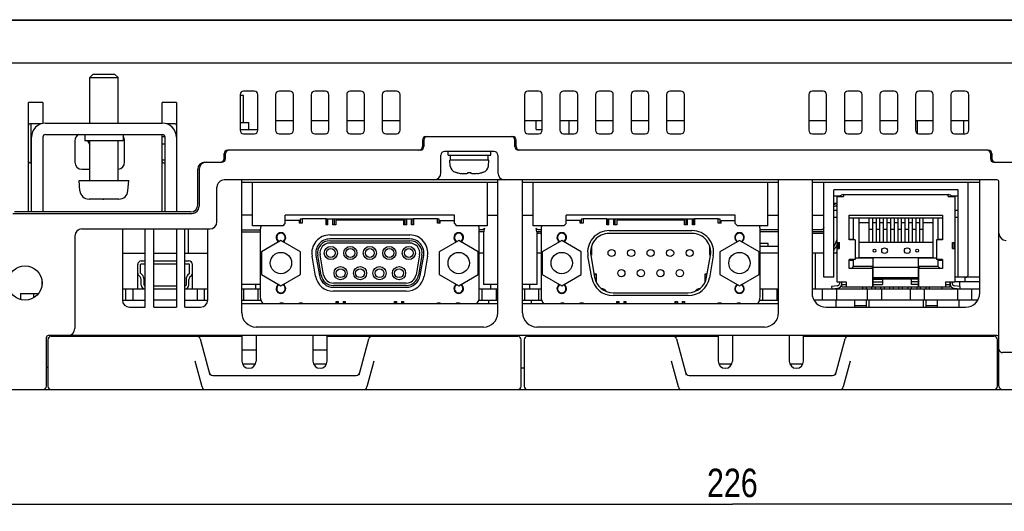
# Model space of a CAD drawing. Extents: x 0 to 699, y 0 to 413.
# Tile 2 of 19: x 130 to 268, y 0 to 69. Entities that reach past the tile are written whole.
import ezdxf
from ezdxf.enums import TextEntityAlignment as Align

# ---------------------------------------------------------------- set-up
doc = ezdxf.new("R2010")
doc.units = 0
doc.header["$LTSCALE"] = 46.255
doc.layers.get('0').update_dxf_attribs({"linetype": 'CONTINUOUS'})
doc.layers.add('AXIS', color=7, linetype='CONTINUOUS')
doc.layers.add('DIM', color=7, linetype='CONTINUOUS')
doc.styles.get("Standard").update_dxf_attribs({"font": 'txt', "width": 0.8})
doc.dimstyles.get("Standard").update_dxf_attribs({"dimtxt": 2.5, "dimasz": 2.5, "dimexe": 1.25, "dimexo": 0.625, "dimtad": 1, "dimcen": 2.5, "dimazin": 3, "dimtfac": 1, "dimtmove": 0, "dimatfit": 3})

# ---------------------------------------------------------------- blocks, each defined once
blk = doc.blocks.new('_OPEN')
at = {"color": 0, "linetype": 'BYBLOCK'}
for p, q in [((0, 0), (-1, 0.263)), ((-1, -0.263), (0, 0)), ((-1, 0), (0, 0))]:
    blk.add_line(p, q, dxfattribs=at)
blk = doc.blocks.new('*D8')
at = {"layer": 'DIM', "color": 2, "linetype": 'CONTINUOUS'}
for p, q in [((117.2, 17.62), (117.2, 2)), ((343.2, 17.62), (343.2, 2)), ((117.2, 2), (117.2, 0)), ((343.2, 2), (343.2, 0)), ((117.2, 1), (230.2, 1)), ((343.2, 1), (230.2, 1))]:
    blk.add_line(p, q, dxfattribs=at)
at = {"layer": 'DIM', "color": 2, "linetype": 'CONTINUOUS', "xscale": 1.9, "yscale": 1.9, "zscale": 1.9, "rotation": 180}
blk.add_blockref('_OPEN', (117.2, 1), dxfattribs=at)
at = {"layer": 'DIM', "color": 2, "linetype": 'CONTINUOUS', "xscale": 1.9, "yscale": 1.9, "zscale": 1.9}
blk.add_blockref('_OPEN', (343.2, 1), dxfattribs=at)
at = {"layer": 'DIM', "color": 2, "linetype": 'CONTINUOUS', "width": 0.8}
blk.add_text('226', height=4, dxfattribs=at).set_placement((230.2, 2), align=Align.CENTER)

msp = doc.modelspace()

# ---------------------------------------------------------------- linework, layer by layer
at = {"color": 7, "linetype": 'CONTINUOUS'}
for p, q in [((110.784, 69.124), (349.623, 69.124)), ((111.653, 69.174), (348.753, 69.174)), ((109.703, 63.124), (350.703, 63.124)), ((140.303, 61.524), (139.803, 61.024)), ((139.803, 54.624), (139.803, 61.024)), ((139.803, 61.024), (143.803, 61.024)), ((140.303, 61.524), (143.303, 61.524)), ((143.303, 61.524), (143.803, 61.024)), ((143.803, 54.624), (143.803, 61.024)), ((160.953, 58.624), (160.953, 53.624)), ((161.433, 58.524), (160.953, 58.524)), ((161.433, 54.724), (161.433, 58.524)), ((162.953, 59.124), (161.453, 59.124)), ((163.453, 53.624), (163.453, 58.624)), ((165.953, 58.624), (165.953, 53.624)), ((167.953, 59.124), (166.453, 59.124)), ((168.453, 53.624), (168.453, 58.624)), ((170.953, 58.624), (170.953, 53.624)), ((172.953, 59.124), (171.453, 59.124)), ((173.453, 53.624), (173.453, 58.624)), ((175.953, 58.624), (175.953, 53.624)), ((177.953, 59.124), (176.453, 59.124)), ((178.453, 53.624), (178.453, 58.624)), ((180.953, 58.624), (180.953, 53.624)), ((182.953, 59.124), (181.453, 59.124)), ((183.453, 53.624), (183.453, 58.624)), ((200.953, 58.624), (200.953, 53.624)), ((202.953, 59.124), (201.453, 59.124)), ((203.453, 53.624), (203.453, 58.624)), ((205.953, 58.624), (205.953, 53.624)), ((207.953, 59.124), (206.453, 59.124)), ((208.453, 53.624), (208.453, 58.624)), ((210.953, 58.624), (210.953, 53.624)), ((212.953, 59.124), (211.453, 59.124)), ((213.453, 53.624), (213.453, 58.624)), ((215.953, 58.624), (215.953, 53.624)), ((217.953, 59.124), (216.453, 59.124)), ((218.453, 53.624), (218.453, 58.624)), ((220.953, 58.624), (220.953, 53.624)), ((222.953, 59.124), (221.453, 59.124)), ((223.453, 53.624), (223.453, 58.624)), ((240.953, 58.624), (240.953, 53.624)), ((242.953, 59.124), (241.453, 59.124)), ((243.453, 53.624), (243.453, 58.624)), ((245.953, 58.624), (245.953, 53.624)), ((247.953, 59.124), (246.453, 59.124)), ((248.453, 53.624), (248.453, 58.624)), ((250.953, 58.624), (250.953, 53.624)), ((252.953, 59.124), (251.453, 59.124)), ((253.453, 53.624), (253.453, 58.624)), ((255.953, 58.624), (255.953, 53.624)), ((257.953, 59.124), (256.453, 59.124)), ((258.453, 53.624), (258.453, 58.624)), ((260.953, 58.624), (260.953, 53.624)), ((262.953, 59.124), (261.453, 59.124)), ((263.453, 53.624), (263.453, 58.624)), ((131.203, 42.124), (131.203, 57.524)), ((133.203, 57.524), (131.203, 57.524)), ((133.203, 57.524), (133.203, 54.583)), ((150.003, 54.624), (150.003, 57.524)), ((152.003, 57.524), (150.003, 57.524)), ((152.003, 57.524), (152.003, 42.124)), ((133.003, 54.524), (131.403, 54.524)), ((131.553, 49.024), (131.553, 54.524)), ((132.703, 54.4), (132.703, 54.524)), ((133.603, 54.624), (150.003, 54.624)), ((151.803, 54.524), (150.597, 54.524)), ((168.453, 54.924), (165.953, 54.924)), ((173.453, 54.924), (170.953, 54.924)), ((178.453, 54.924), (175.953, 54.924)), ((183.453, 54.924), (180.953, 54.924)), ((203.453, 54.924), (200.953, 54.924)), ((202.603, 53.724), (202.603, 54.924)), ((208.453, 54.924), (205.953, 54.924)), ((207.203, 54.924), (207.203, 53.124)), ((213.453, 54.924), (210.953, 54.924)), ((218.453, 54.924), (215.953, 54.924)), ((223.453, 54.924), (220.953, 54.924)), ((243.453, 54.924), (240.953, 54.924)), ((248.453, 54.924), (245.953, 54.924)), ((253.453, 54.924), (250.953, 54.924)), ((258.453, 54.924), (255.953, 54.924)), ((256.203, 54.924), (256.203, 53.191)), ((263.453, 54.924), (260.953, 54.924)), ((262.703, 54.924), (262.703, 53.124)), ((131.553, 52.724), (131.613, 52.724)), ((133.603, 53.024), (150.003, 53.024)), ((139.103, 53.024), (139.103, 52.124)), ((144.503, 53.024), (144.503, 52.124)), ((150.003, 42.124), (150.003, 53.024)), ((150.003, 52.724), (150.39, 52.724)), ((160.953, 53.724), (163.453, 53.724)), ((161.453, 53.124), (162.953, 53.124)), ((166.453, 53.124), (167.953, 53.124)), ((171.453, 53.124), (172.953, 53.124)), ((176.453, 53.124), (177.953, 53.124)), ((181.453, 53.124), (182.953, 53.124)), ((187.103, 52.724), (199.303, 52.724)), ((201.453, 53.124), (202.953, 53.124)), ((202.603, 53.724), (203.453, 53.724)), ((206.453, 53.124), (207.953, 53.124)), ((211.453, 53.124), (212.953, 53.124)), ((216.453, 53.124), (217.953, 53.124)), ((221.453, 53.124), (222.953, 53.124)), ((241.453, 53.124), (242.953, 53.124)), ((246.453, 53.124), (247.953, 53.124)), ((251.453, 53.124), (252.953, 53.124)), ((256.453, 53.124), (257.953, 53.124)), ((261.453, 53.124), (262.953, 53.124)), ((131.603, 42.124), (131.603, 52.624)), ((133.203, 52.624), (133.203, 42.124)), ((137.703, 52.124), (137.703, 49.124)), ((144.503, 52.124), (139.103, 52.124)), ((139.471, 52.124), (139.803, 51.549)), ((139.803, 46.524), (139.803, 52.124)), ((143.803, 46.524), (143.803, 52.124)), ((144.703, 49.124), (144.703, 52.124)), ((150.003, 51.724), (150.403, 51.724)), ((150.403, 42.124), (150.403, 52.624)), ((186.603, 52.224), (186.603, 51.324)), ((186.803, 52.224), (186.803, 51.324)), ((199.603, 51.324), (199.603, 52.224)), ((199.803, 51.324), (199.803, 52.224)), ((158.703, 49.624), (158.703, 50.324)), ((158.903, 49.624), (158.903, 50.324)), ((186.303, 50.824), (159.203, 50.824)), ((189.203, 47.624), (189.203, 50.124)), ((196.703, 50.624), (189.703, 50.624)), ((190.203, 50.124), (190.203, 50.624)), ((190.203, 50.124), (196.203, 50.124)), ((190.553, 49.424), (190.553, 50.124)), ((195.853, 49.424), (195.853, 50.124)), ((196.203, 50.124), (196.203, 50.624)), ((197.203, 50.124), (197.203, 47.624)), ((266.203, 50.824), (200.103, 50.824)), ((266.503, 50.324), (266.503, 49.624)), ((266.703, 50.324), (266.703, 49.624)), ((131.403, 49.024), (131.603, 49.024)), ((150.403, 49.424), (150.003, 49.424)), ((150.203, 49.024), (150.403, 49.024)), ((156.003, 49.124), (158.403, 49.124)), ((190.528, 48.577), (190.453, 49.424)), ((195.953, 49.424), (190.453, 49.424)), ((195.879, 48.577), (195.953, 49.424)), ((267.003, 49.124), (296.203, 49.124)), ((138.703, 48.124), (139.803, 48.124)), ((155.003, 43.124), (155.003, 48.124)), ((155.203, 48.124), (155.203, 42.924)), ((191.453, 47.646), (191.244, 47.704)), ((191.476, 47.646), (191.453, 47.646)), ((192.213, 47.505), (192.036, 47.528)), ((192.401, 47.487), (192.213, 47.505)), ((192.599, 47.476), (192.401, 47.487)), ((192.699, 47.486), (192.599, 47.476)), ((192.807, 47.502), (192.699, 47.486)), ((192.923, 47.528), (192.807, 47.502)), ((193.483, 47.646), (192.923, 47.646)), ((192.923, 47.646), (192.923, 47.528)), ((193.483, 47.528), (193.483, 47.646)), ((193.592, 47.504), (193.483, 47.528)), ((193.7, 47.487), (193.592, 47.504)), ((193.808, 47.476), (193.7, 47.487)), ((193.989, 47.486), (193.808, 47.476)), ((194.177, 47.503), (193.989, 47.486)), ((194.371, 47.528), (194.177, 47.503)), ((194.953, 47.646), (194.931, 47.646)), ((195.163, 47.704), (194.953, 47.646)), ((138.427, 45.111), (138.303, 46.524)), ((138.303, 46.524), (145.303, 46.524)), ((145.18, 45.111), (145.303, 46.524)), ((267.403, 46.624), (158.703, 46.624)), ((161.203, 27.924), (161.203, 46.624)), ((161.203, 46.324), (197.203, 46.324)), ((162.703, 40.174), (162.703, 46.324)), ((195.703, 46.324), (195.703, 40.174)), ((197.203, 27.924), (197.203, 46.624)), ((200.703, 27.924), (200.703, 46.624)), ((200.703, 46.324), (236.703, 46.324)), ((202.203, 40.174), (202.203, 46.324)), ((235.203, 40.174), (235.203, 46.324)), ((236.703, 27.924), (236.703, 46.624)), ((241.403, 46.624), (241.403, 30.724)), ((241.403, 46.324), (265.003, 46.324)), ((243.053, 32.924), (243.053, 46.324)), ((263.353, 33.224), (263.353, 46.324)), ((265.003, 30.724), (265.003, 46.624)), ((267.703, 17.624), (267.703, 46.324)), ((157.703, 40.724), (157.703, 45.624)), ((261.953, 45.224), (244.453, 45.224)), ((244.453, 32.924), (244.453, 45.224)), ((245.369, 44.324), (244.453, 44.324)), ((245.853, 44.574), (260.553, 44.574)), ((245.853, 44.574), (245.853, 44.274)), ((260.553, 44.274), (260.553, 44.574)), ((261.953, 44.324), (261.038, 44.324)), ((261.953, 32.924), (261.953, 45.224)), ((139.703, 43.926), (139.703, 43.924)), ((139.73, 43.925), (139.703, 43.926)), ((139.757, 43.924), (139.73, 43.925)), ((139.783, 43.924), (139.757, 43.924)), ((141.303, 43.924), (139.783, 43.924)), ((141.303, 43.926), (141.303, 43.924)), ((141.637, 43.924), (141.303, 43.926)), ((141.637, 43.924), (141.803, 43.924)), ((141.971, 43.924), (141.637, 43.924)), ((142.303, 43.926), (141.971, 43.924)), ((142.303, 43.924), (142.303, 43.926)), ((143.824, 43.924), (142.303, 43.924)), ((143.85, 43.924), (143.824, 43.924)), ((143.877, 43.925), (143.85, 43.924)), ((143.903, 43.926), (143.877, 43.925)), ((244.903, 43.324), (244.453, 43.324)), ((244.903, 44.274), (245.853, 44.274)), ((244.903, 44.274), (244.903, 32.274)), ((260.553, 44.274), (261.503, 44.274)), ((261.503, 44.274), (261.503, 32.274)), ((129.003, 41.924), (154.203, 41.924)), ((154.003, 42.124), (129.203, 42.124)), ((162.703, 41.674), (161.203, 41.674)), ((167.303, 40.474), (167.303, 41.674)), ((191.103, 41.674), (167.303, 41.674)), ((191.103, 40.474), (191.103, 41.674)), ((195.703, 41.674), (197.203, 41.674)), ((200.703, 41.674), (202.203, 41.674)), ((230.603, 41.674), (206.803, 41.674)), ((206.803, 40.474), (206.803, 41.674)), ((230.603, 40.474), (230.603, 41.674)), ((235.203, 41.674), (236.703, 41.674)), ((241.403, 41.674), (243.053, 41.674)), ((244.903, 42.324), (244.453, 42.324)), ((246.633, 41.674), (259.773, 41.674)), ((246.633, 38.214), (246.633, 41.674)), ((259.773, 41.674), (259.773, 38.214)), ((261.953, 42.324), (261.503, 42.324)), ((167.003, 40.174), (162.703, 40.174)), ((167.003, 40.174), (167.303, 40.474)), ((169.303, 40.924), (167.303, 40.924)), ((169.303, 40.524), (169.303, 40.924)), ((169.703, 40.524), (169.303, 40.524)), ((169.428, 41.124), (169.428, 40.524)), ((169.703, 41.124), (169.428, 41.124)), ((169.703, 41.174), (169.703, 40.524)), ((173.053, 41.174), (169.703, 41.174)), ((173.053, 40.324), (173.053, 41.174)), ((185.353, 41.104), (173.053, 41.104)), ((173.318, 40.324), (173.053, 40.324)), ((173.118, 40.324), (173.118, 41.104)), ((173.318, 40.324), (173.318, 41.104)), ((174.018, 40.324), (174.018, 41.104)), ((174.433, 40.324), (174.018, 40.324)), ((174.218, 40.324), (174.218, 41.104)), ((174.433, 40.974), (174.433, 40.324)), ((183.973, 40.974), (174.433, 40.974)), ((183.973, 40.324), (183.973, 40.974)), ((184.388, 40.324), (183.973, 40.324)), ((184.188, 40.324), (184.188, 41.104)), ((184.388, 40.324), (184.388, 41.104)), ((185.088, 40.324), (185.088, 41.104)), ((185.353, 40.324), (185.088, 40.324)), ((185.288, 40.324), (185.288, 41.104)), ((185.353, 41.174), (185.353, 40.324)), ((188.703, 41.174), (185.353, 41.174)), ((188.703, 40.524), (188.703, 41.174)), ((188.978, 41.124), (188.703, 41.124)), ((189.103, 40.524), (188.703, 40.524)), ((188.978, 40.524), (188.978, 41.124)), ((189.103, 40.524), (189.103, 40.924)), ((189.103, 40.924), (191.103, 40.924)), ((191.103, 40.474), (191.403, 40.174)), ((195.703, 40.174), (191.403, 40.174)), ((206.503, 40.174), (202.203, 40.174)), ((206.503, 40.174), (206.803, 40.474)), ((208.803, 40.924), (206.803, 40.924)), ((208.803, 40.524), (208.803, 40.924)), ((209.203, 40.524), (208.803, 40.524)), ((209.203, 41.124), (208.928, 41.124)), ((208.928, 41.124), (208.928, 40.524)), ((212.553, 41.174), (209.203, 41.174)), ((209.203, 41.174), (209.203, 40.524)), ((212.553, 40.324), (212.553, 41.174)), ((224.853, 41.124), (212.553, 41.124)), ((212.818, 40.324), (212.553, 40.324)), ((212.618, 40.324), (212.618, 41.124)), ((212.818, 40.324), (212.818, 41.124)), ((213.518, 40.324), (213.518, 41.124)), ((213.933, 40.324), (213.518, 40.324)), ((213.718, 40.324), (213.718, 41.124)), ((223.473, 40.974), (213.933, 40.974)), ((213.933, 40.974), (213.933, 40.324)), ((223.473, 40.324), (223.473, 40.974)), ((223.888, 40.324), (223.473, 40.324)), ((223.688, 40.324), (223.688, 41.124)), ((223.888, 40.324), (223.888, 41.124)), ((224.588, 40.324), (224.588, 41.124)), ((224.853, 40.324), (224.588, 40.324)), ((224.788, 40.324), (224.788, 41.124)), ((228.203, 41.174), (224.853, 41.174)), ((224.853, 41.174), (224.853, 40.324)), ((228.203, 40.524), (228.203, 41.174)), ((228.478, 41.124), (228.203, 41.124)), ((228.603, 40.524), (228.203, 40.524)), ((228.478, 40.524), (228.478, 41.124)), ((228.603, 40.924), (230.603, 40.924)), ((228.603, 40.524), (228.603, 40.924)), ((230.603, 40.474), (230.903, 40.174)), ((235.203, 40.174), (230.903, 40.174)), ((244.903, 41.324), (244.453, 41.324)), ((246.633, 41.274), (259.773, 41.274)), ((247.233, 38.214), (247.233, 41.274)), ((247.983, 41.274), (247.983, 35.614)), ((249.396, 40.574), (247.983, 40.574)), ((249.396, 41.274), (249.396, 37.874)), ((249.896, 41.274), (249.896, 37.874)), ((250.412, 40.574), (249.896, 40.574)), ((250.412, 41.274), (250.412, 37.874)), ((250.912, 41.274), (250.912, 37.874)), ((251.428, 40.574), (250.912, 40.574)), ((251.428, 41.274), (251.428, 37.874)), ((251.928, 41.274), (251.928, 37.874)), ((252.444, 40.574), (251.928, 40.574)), ((252.444, 41.274), (252.444, 37.874)), ((252.944, 41.274), (252.944, 37.874)), ((253.46, 40.574), (252.944, 40.574)), ((253.46, 41.274), (253.46, 37.874)), ((253.96, 41.274), (253.96, 37.874)), ((254.476, 40.574), (253.96, 40.574)), ((254.476, 41.274), (254.476, 37.874)), ((254.976, 41.274), (254.976, 37.874)), ((255.492, 40.574), (254.976, 40.574)), ((255.492, 41.274), (255.492, 37.874)), ((255.992, 41.274), (255.992, 37.874)), ((256.508, 40.574), (255.992, 40.574)), ((256.508, 41.274), (256.508, 37.874)), ((257.008, 41.274), (257.008, 37.874)), ((258.423, 40.574), (257.008, 40.574)), ((258.423, 41.274), (258.423, 35.614)), ((259.173, 38.214), (259.173, 41.274)), ((261.953, 41.324), (261.503, 41.324)), ((138.703, 39.724), (156.703, 39.724)), ((144.403, 39.724), (144.403, 29.724)), ((147.603, 28.724), (147.603, 39.724)), ((148.803, 28.724), (148.803, 39.724)), ((152.003, 39.724), (152.003, 28.724)), ((153.203, 28.724), (153.203, 39.724)), ((153.703, 36.324), (153.703, 39.724)), ((156.403, 29.724), (156.403, 39.724)), ((161.203, 39.624), (163.803, 39.624)), ((161.203, 39.324), (163.803, 39.324)), ((163.803, 39.674), (163.803, 30.174)), ((173.578, 38.884), (184.828, 38.884)), ((194.603, 30.174), (194.603, 39.674)), ((195.029, 39.624), (194.603, 39.624)), ((195.225, 39.324), (194.603, 39.324)), ((195.059, 39.625), (195.029, 39.624)), ((195.089, 39.63), (195.059, 39.625)), ((195.119, 39.638), (195.089, 39.63)), ((195.149, 39.649), (195.119, 39.638)), ((195.179, 39.664), (195.149, 39.649)), ((195.208, 39.683), (195.179, 39.664)), ((195.236, 39.707), (195.208, 39.683)), ((195.248, 39.502), (195.225, 39.324)), ((195.263, 39.736), (195.236, 39.707)), ((195.28, 39.677), (195.248, 39.502)), ((195.286, 39.77), (195.263, 39.736)), ((195.32, 39.85), (195.28, 39.677)), ((195.305, 39.808), (195.286, 39.77)), ((195.32, 39.85), (195.305, 39.808)), ((202.601, 39.808), (202.587, 39.85)), ((202.627, 39.677), (202.587, 39.85)), ((202.621, 39.77), (202.601, 39.808)), ((202.644, 39.736), (202.621, 39.77)), ((202.659, 39.502), (202.627, 39.677)), ((202.671, 39.707), (202.644, 39.736)), ((202.682, 39.324), (202.659, 39.502)), ((202.699, 39.683), (202.671, 39.707)), ((203.303, 39.324), (202.682, 39.324)), ((202.728, 39.664), (202.699, 39.683)), ((202.703, 39.124), (202.953, 39.124)), ((202.758, 39.649), (202.728, 39.664)), ((202.788, 39.638), (202.758, 39.649)), ((202.818, 39.63), (202.788, 39.638)), ((202.848, 39.625), (202.818, 39.63)), ((202.878, 39.624), (202.848, 39.625)), ((203.303, 39.624), (202.878, 39.624)), ((203.303, 39.674), (203.303, 30.174)), ((212.883, 39.499), (224.523, 39.499)), ((224.523, 39.099), (212.883, 39.099)), ((234.103, 30.174), (234.103, 39.674)), ((236.703, 39.624), (234.103, 39.624)), ((236.703, 39.324), (234.103, 39.324)), ((242.753, 39.624), (241.403, 39.624)), ((243.053, 39.324), (241.403, 39.324)), ((241.453, 39.124), (242.953, 39.124)), ((242.785, 39.626), (242.753, 39.624)), ((242.817, 39.631), (242.785, 39.626)), ((242.848, 39.639), (242.817, 39.631)), ((242.88, 39.652), (242.848, 39.639)), ((242.911, 39.669), (242.88, 39.652)), ((242.942, 39.69), (242.911, 39.669)), ((242.971, 39.717), (242.942, 39.69)), ((242.998, 39.75), (242.971, 39.717)), ((243.021, 39.787), (242.998, 39.75)), ((243.038, 39.83), (243.021, 39.787)), ((243.05, 39.876), (243.038, 39.83)), ((243.053, 39.924), (243.05, 39.876)), ((249.396, 39.719), (249.896, 39.719)), ((250.412, 39.719), (250.912, 39.719)), ((251.428, 39.719), (251.928, 39.719)), ((252.444, 39.719), (252.944, 39.719)), ((253.46, 39.719), (253.96, 39.719)), ((254.476, 39.719), (254.976, 39.719)), ((255.492, 39.719), (255.992, 39.719)), ((256.508, 39.719), (257.008, 39.719)), ((137.703, 38.724), (137.703, 25.724)), ((166.703, 38.099), (163.953, 36.512)), ((169.453, 36.512), (166.703, 38.099)), ((184.828, 38.325), (173.578, 38.325)), ((173.578, 38.074), (184.828, 38.074)), ((184.828, 37.741), (173.578, 37.741)), ((191.703, 38.099), (188.953, 36.512)), ((194.453, 36.512), (191.703, 38.099)), ((206.203, 38.099), (203.453, 36.512)), ((208.953, 36.512), (206.203, 38.099)), ((231.203, 38.099), (228.453, 36.512)), ((233.953, 36.512), (231.203, 38.099)), ((244.59, 37.442), (244.557, 37.364)), ((244.622, 37.52), (244.59, 37.442)), ((244.653, 37.598), (244.622, 37.52)), ((244.684, 37.677), (244.653, 37.598)), ((244.714, 37.755), (244.684, 37.677)), ((244.744, 37.834), (244.714, 37.755)), ((244.773, 37.913), (244.744, 37.834)), ((244.8, 37.993), (244.773, 37.913)), ((244.828, 38.073), (244.8, 37.993)), ((244.854, 38.153), (244.828, 38.073)), ((244.879, 38.233), (244.854, 38.153)), ((244.904, 37.424), (244.866, 37.359)), ((244.904, 38.314), (244.879, 38.233)), ((244.903, 37.804), (245.253, 37.804)), ((245.053, 37.804), (245.053, 36.974)), ((245.253, 36.974), (245.253, 37.804)), ((246.633, 38.314), (247.233, 38.314)), ((247.483, 38.214), (246.633, 38.214)), ((247.483, 38.214), (247.483, 35.414)), ((247.983, 37.874), (258.423, 37.874)), ((259.773, 38.214), (258.923, 38.214)), ((258.923, 38.214), (258.923, 35.414)), ((259.173, 38.314), (259.773, 38.314)), ((261.153, 37.804), (261.503, 37.804)), ((261.153, 36.974), (261.153, 37.804)), ((261.353, 37.804), (261.353, 36.974)), ((144.403, 36.324), (147.603, 36.324)), ((148.803, 36.324), (152.003, 36.324)), ((153.203, 36.324), (156.403, 36.324)), ((163.953, 36.512), (163.953, 33.336)), ((169.453, 33.336), (169.453, 36.512)), ((172.376, 33.204), (171.875, 36.044)), ((172.703, 33.261), (172.203, 36.101)), ((186.204, 36.101), (185.704, 33.261)), ((186.532, 36.044), (186.031, 33.204)), ((188.953, 36.512), (188.953, 33.336)), ((194.453, 33.336), (194.453, 36.512)), ((195.203, 36.324), (194.603, 36.324)), ((203.303, 36.324), (202.703, 36.324)), ((203.453, 36.512), (203.453, 33.336)), ((208.953, 33.336), (208.953, 36.512)), ((210.263, 36.144), (210.373, 36.144)), ((210.373, 36.044), (210.276, 36.044)), ((210.373, 37.277), (210.373, 36.044)), ((227.033, 36.044), (227.033, 37.277)), ((227.033, 36.144), (227.144, 36.144)), ((227.131, 36.044), (227.033, 36.044)), ((228.453, 36.512), (228.453, 33.336)), ((233.953, 33.336), (233.953, 36.512)), ((234.103, 37.324), (236.703, 37.324)), ((236.703, 36.324), (234.103, 36.324)), ((243.053, 36.324), (241.403, 36.324)), ((241.903, 31.324), (241.903, 36.324)), ((244.903, 36.324), (244.453, 36.324)), ((244.489, 37.21), (244.454, 37.133)), ((244.497, 36.775), (244.454, 36.711)), ((244.523, 37.287), (244.489, 37.21)), ((244.54, 36.839), (244.497, 36.775)), ((244.557, 37.364), (244.523, 37.287)), ((244.583, 36.903), (244.54, 36.839)), ((244.625, 36.968), (244.583, 36.903)), ((244.666, 37.033), (244.625, 36.968)), ((244.707, 37.097), (244.666, 37.033)), ((244.748, 37.163), (244.707, 37.097)), ((244.763, 36.362), (244.735, 36.324)), ((244.788, 37.228), (244.748, 37.163)), ((244.792, 36.4), (244.763, 36.362)), ((244.827, 37.293), (244.788, 37.228)), ((244.82, 36.438), (244.792, 36.4)), ((244.848, 36.476), (244.82, 36.438)), ((244.866, 37.359), (244.827, 37.293)), ((244.876, 36.514), (244.848, 36.476)), ((244.904, 36.552), (244.876, 36.514)), ((244.903, 36.974), (245.253, 36.974)), ((261.153, 36.974), (261.503, 36.974)), ((146.553, 31.324), (146.553, 34.724)), ((146.953, 33.531), (146.953, 34.724)), ((147.053, 35.224), (147.603, 35.224)), ((147.053, 34.824), (147.603, 34.824)), ((148.803, 35.224), (152.003, 35.224)), ((148.803, 34.824), (152.003, 34.824)), ((153.203, 35.224), (153.753, 35.224)), ((153.203, 34.824), (153.753, 34.824)), ((153.853, 33.531), (153.853, 34.724)), ((154.253, 31.324), (154.253, 34.724)), ((171.578, 33.063), (171.077, 35.903)), ((171.628, 36), (172.128, 33.16)), ((186.279, 33.16), (186.779, 36)), ((187.33, 35.903), (186.829, 33.063)), ((210.431, 32.861), (209.89, 35.931)), ((210.284, 36), (210.825, 32.93)), ((226.582, 32.93), (227.123, 36)), ((227.517, 35.931), (226.976, 32.861)), ((247.483, 35.414), (246.633, 35.414)), ((246.633, 34.174), (246.633, 35.414)), ((246.633, 35.314), (247.233, 35.314)), ((247.233, 34.424), (247.233, 35.414)), ((250.028, 35.614), (247.483, 35.614)), ((258.378, 35.674), (248.028, 35.674)), ((248.028, 35.674), (248.028, 35.614)), ((250.028, 31.574), (250.028, 35.614)), ((258.923, 35.614), (256.378, 35.614)), ((256.378, 31.574), (256.378, 35.614)), ((258.378, 35.614), (258.378, 35.674)), ((259.773, 35.414), (258.923, 35.414)), ((259.173, 34.424), (259.173, 35.414)), ((259.173, 35.314), (259.773, 35.314)), ((259.773, 35.414), (259.773, 34.174)), ((147.19, 33.253), (146.983, 33.46)), ((153.824, 33.46), (153.617, 33.253)), ((163.953, 33.336), (166.703, 31.749)), ((166.703, 31.749), (169.453, 33.336)), ((188.953, 33.336), (191.703, 31.749)), ((191.703, 31.749), (194.453, 33.336)), ((203.453, 33.336), (206.203, 31.749)), ((206.203, 31.749), (208.953, 33.336)), ((210.738, 33.424), (211.023, 33.424)), ((210.756, 33.324), (211.023, 33.324)), ((211.023, 33.424), (211.023, 32.292)), ((226.383, 33.424), (226.669, 33.424)), ((226.383, 32.292), (226.383, 33.424)), ((226.383, 33.324), (226.651, 33.324)), ((228.453, 33.336), (231.203, 31.749)), ((231.203, 31.749), (233.953, 33.336)), ((249.953, 34.174), (246.633, 34.174)), ((246.983, 34.174), (247.233, 34.424)), ((250.028, 34.424), (247.233, 34.424)), ((249.778, 34.174), (250.028, 34.424)), ((249.953, 31.574), (249.953, 34.174)), ((250.028, 34.374), (256.378, 34.374)), ((256.628, 34.174), (256.378, 34.424)), ((259.173, 34.424), (256.378, 34.424)), ((259.773, 34.174), (256.453, 34.174)), ((256.453, 31.574), (256.453, 34.174)), ((259.173, 34.424), (259.423, 34.174)), ((146.7, 33.177), (146.907, 32.97)), ((147.053, 31.824), (147.053, 32.617)), ((147.453, 31.824), (147.453, 32.617)), ((153.353, 32.617), (153.353, 31.824)), ((153.753, 31.824), (153.753, 32.617)), ((153.9, 32.97), (154.107, 33.177)), ((163.153, 31.324), (163.153, 31.924)), ((184.328, 32.107), (174.079, 32.107)), ((196.203, 31.324), (196.203, 31.924)), ((201.703, 31.324), (201.703, 31.924)), ((244.453, 32.924), (243.053, 32.924)), ((244.903, 32.274), (246.203, 32.274)), ((245.253, 32.274), (245.253, 32.019)), ((245.578, 32.019), (245.578, 32.274)), ((245.583, 31.574), (245.583, 32.274)), ((245.583, 31.924), (246.203, 31.924)), ((246.203, 32.274), (246.203, 31.574)), ((249.953, 31.924), (251.313, 31.924)), ((250.028, 32.874), (256.378, 32.874)), ((256.378, 32.842), (250.028, 32.842)), ((250.028, 32.724), (256.378, 32.724)), ((250.028, 32.644), (251.313, 32.644)), ((250.028, 32.274), (251.313, 32.274)), ((250.283, 32.874), (250.283, 32.842)), ((251.053, 32.874), (251.053, 32.842)), ((251.313, 32.644), (251.313, 31.924)), ((251.553, 32.874), (251.553, 32.842)), ((252.323, 32.874), (252.323, 32.842)), ((252.823, 32.874), (252.823, 32.842)), ((253.593, 32.874), (253.593, 32.842)), ((254.093, 32.874), (254.093, 32.842)), ((254.863, 32.874), (254.863, 32.842)), ((255.363, 32.874), (255.363, 32.842)), ((256.378, 32.644), (255.381, 32.644)), ((255.381, 31.924), (255.381, 32.644)), ((256.378, 32.274), (255.381, 32.274)), ((256.453, 31.924), (255.381, 31.924)), ((256.133, 32.874), (256.133, 32.842)), ((260.203, 32.274), (261.503, 32.274)), ((260.203, 32.274), (260.203, 31.574)), ((260.203, 31.924), (260.823, 31.924)), ((260.823, 31.574), (260.823, 32.274)), ((260.828, 32.274), (260.828, 32.019)), ((261.153, 32.019), (261.153, 32.274)), ((261.503, 32.324), (265.003, 32.324)), ((265.003, 32.924), (261.953, 32.924)), ((262.203, 31.652), (262.203, 32.324)), ((262.953, 32.324), (262.953, 32.924)), ((131.903, 30.624), (131.903, 30.047)), ((144.403, 31.324), (147.603, 31.324)), ((144.853, 31.324), (144.853, 29.724)), ((145.853, 31.324), (145.853, 29.724)), ((147.553, 31.724), (147.603, 31.724)), ((148.803, 31.724), (152.003, 31.724)), ((148.803, 31.324), (152.003, 31.324)), ((153.203, 31.724), (153.253, 31.724)), ((153.203, 31.324), (156.403, 31.324)), ((154.953, 29.724), (154.953, 31.324)), ((155.953, 29.724), (155.953, 31.324)), ((161.203, 31.324), (163.803, 31.324)), ((161.453, 31.324), (161.453, 29.724)), ((163.453, 31.324), (163.453, 29.724)), ((184.328, 31.774), (174.079, 31.774)), ((174.079, 31.523), (184.328, 31.523)), ((184.328, 30.964), (174.079, 30.964)), ((194.603, 31.324), (197.203, 31.324)), ((194.953, 31.324), (194.953, 29.724)), ((196.953, 31.324), (196.953, 29.724)), ((200.703, 31.324), (203.303, 31.324)), ((200.953, 31.324), (200.953, 29.724)), ((202.953, 31.324), (202.953, 29.724)), ((212.008, 31.291), (212.008, 31.164)), ((213.425, 30.749), (223.982, 30.749)), ((225.398, 31.291), (225.398, 31.164)), ((225.627, 31.324), (225.623, 31.324)), ((234.103, 31.324), (236.703, 31.324)), ((234.453, 31.324), (234.453, 29.724)), ((236.453, 31.324), (236.453, 29.724)), ((241.403, 31.324), (265.003, 31.324)), ((242.903, 29.724), (242.903, 31.324)), ((244.98, 31.72), (244.153, 31.648)), ((244.153, 31.648), (244.182, 31.324)), ((244.182, 31.324), (245.008, 31.396)), ((244.903, 29.724), (244.903, 31.324)), ((245.583, 31.574), (260.823, 31.574)), ((248.513, 31.574), (248.513, 31.329)), ((249.013, 31.574), (249.013, 31.329)), ((249.203, 29.724), (249.203, 31.324)), ((249.783, 31.574), (249.783, 31.329)), ((250.283, 31.574), (250.283, 31.329)), ((251.053, 31.574), (251.053, 31.329)), ((251.203, 29.724), (251.203, 31.324)), ((251.553, 31.574), (251.553, 31.329)), ((252.323, 31.574), (252.323, 31.329)), ((252.823, 31.574), (252.823, 31.329)), ((253.593, 31.574), (253.593, 31.329)), ((254.093, 31.574), (254.093, 31.329)), ((254.863, 31.574), (254.863, 31.329)), ((255.203, 31.324), (255.203, 29.724)), ((255.363, 31.574), (255.363, 31.329)), ((256.133, 31.574), (256.133, 31.329)), ((256.633, 31.574), (256.633, 31.329)), ((257.203, 31.324), (257.203, 29.724)), ((257.403, 31.574), (257.403, 31.329)), ((257.903, 31.574), (257.903, 31.329)), ((259.703, 31.324), (259.703, 31.574)), ((261.399, 31.396), (262.225, 31.324)), ((262.253, 31.648), (261.427, 31.72)), ((261.903, 29.724), (261.903, 31.324)), ((262.225, 31.324), (262.253, 31.648)), ((263.903, 29.724), (263.903, 31.324)), ((144.404, 29.724), (147.603, 29.724)), ((152.003, 29.724), (148.803, 29.724)), ((153.203, 29.724), (156.403, 29.724)), ((161.203, 29.724), (163.875, 29.724)), ((161.203, 29.224), (197.203, 29.224)), ((166.603, 29.324), (167.003, 29.324)), ((166.603, 29.224), (166.603, 29.324)), ((166.778, 29.224), (166.778, 29.324)), ((167.003, 29.224), (167.003, 29.324)), ((169.303, 29.324), (169.703, 29.324)), ((169.303, 29.224), (169.303, 29.324)), ((169.428, 29.324), (169.428, 29.224)), ((169.703, 29.324), (169.703, 29.224)), ((174.453, 29.524), (174.743, 29.524)), ((174.453, 29.224), (174.453, 29.524)), ((174.543, 29.524), (174.543, 29.224)), ((174.743, 29.524), (174.743, 29.224)), ((175.443, 29.524), (175.733, 29.524)), ((175.443, 29.524), (175.443, 29.224)), ((175.643, 29.524), (175.643, 29.224)), ((175.733, 29.524), (175.733, 29.224)), ((182.673, 29.524), (182.963, 29.524)), ((182.673, 29.224), (182.673, 29.524)), ((182.763, 29.524), (182.763, 29.224)), ((182.963, 29.524), (182.963, 29.224)), ((183.663, 29.524), (183.953, 29.524)), ((183.663, 29.524), (183.663, 29.224)), ((183.863, 29.524), (183.863, 29.224)), ((183.953, 29.524), (183.953, 29.224)), ((188.703, 29.324), (189.103, 29.324)), ((188.703, 29.224), (188.703, 29.324)), ((188.978, 29.224), (188.978, 29.324)), ((189.103, 29.224), (189.103, 29.324)), ((191.403, 29.324), (191.803, 29.324)), ((191.403, 29.224), (191.403, 29.324)), ((191.628, 29.324), (191.628, 29.224)), ((191.803, 29.324), (191.803, 29.224)), ((194.532, 29.724), (197.203, 29.724)), ((195.953, 29.224), (195.953, 29.724)), ((200.703, 29.724), (203.375, 29.724)), ((200.703, 29.224), (236.703, 29.224)), ((201.953, 29.224), (201.953, 29.724)), ((206.103, 29.324), (206.503, 29.324)), ((206.103, 29.224), (206.103, 29.324)), ((206.278, 29.224), (206.278, 29.324)), ((206.503, 29.224), (206.503, 29.324)), ((208.803, 29.324), (209.203, 29.324)), ((208.803, 29.224), (208.803, 29.324)), ((208.928, 29.324), (208.928, 29.224)), ((209.203, 29.324), (209.203, 29.224)), ((223.982, 30.349), (213.425, 30.349)), ((213.953, 29.524), (214.243, 29.524)), ((213.953, 29.224), (213.953, 29.524)), ((214.043, 29.524), (214.043, 29.224)), ((214.243, 29.524), (214.243, 29.224)), ((214.943, 29.524), (215.233, 29.524)), ((214.943, 29.524), (214.943, 29.224)), ((215.143, 29.524), (215.143, 29.224)), ((215.233, 29.524), (215.233, 29.224)), ((222.173, 29.524), (222.463, 29.524)), ((222.173, 29.224), (222.173, 29.524)), ((222.263, 29.524), (222.263, 29.224)), ((222.463, 29.524), (222.463, 29.224)), ((223.163, 29.524), (223.453, 29.524)), ((223.163, 29.524), (223.163, 29.224)), ((223.363, 29.524), (223.363, 29.224)), ((223.453, 29.524), (223.453, 29.224)), ((228.203, 29.324), (228.603, 29.324)), ((228.203, 29.224), (228.203, 29.324)), ((228.478, 29.224), (228.478, 29.324)), ((228.603, 29.224), (228.603, 29.324)), ((230.903, 29.324), (231.303, 29.324)), ((230.903, 29.224), (230.903, 29.324)), ((231.128, 29.324), (231.128, 29.224)), ((231.303, 29.324), (231.303, 29.224)), ((234.032, 29.724), (236.703, 29.724)), ((264.736, 29.724), (241.671, 29.724)), ((244.732, 29.724), (244.732, 28.724)), ((247.403, 29.724), (247.403, 28.724)), ((249.003, 29.724), (249.003, 28.724)), ((249.375, 29.724), (249.375, 28.724)), ((257.032, 29.724), (257.032, 28.724)), ((257.403, 29.724), (257.403, 28.724)), ((259.003, 29.724), (259.003, 28.724)), ((262.075, 29.724), (262.075, 28.724)), ((145.403, 28.724), (147.603, 28.724)), ((148.803, 28.724), (152.003, 28.724)), ((153.203, 28.724), (155.403, 28.724)), ((243.403, 28.724), (263.003, 28.724)), ((249.003, 28.924), (247.403, 28.924)), ((259.003, 28.924), (257.403, 28.924)), ((195.203, 25.924), (163.203, 25.924)), ((234.703, 25.924), (202.703, 25.924)), ((133.703, 17.624), (133.703, 24.524)), ((133.903, 24.124), (133.903, 17.624)), ((267.403, 24.724), (134.003, 24.724)), ((134.403, 24.624), (161.203, 24.624)), ((136.503, 24.624), (136.503, 24.724)), ((141.903, 24.714), (141.903, 24.724)), ((158.903, 24.714), (141.903, 24.714)), ((152.853, 24.624), (152.853, 24.714)), ((155.355, 24.253), (156.702, 19.202)), ((158.903, 24.714), (158.903, 24.724)), ((161.203, 24.624), (161.203, 21.124)), ((163.203, 24.724), (163.203, 21.124)), ((171.203, 24.724), (171.203, 21.124)), ((173.203, 24.624), (200.003, 24.624)), ((173.203, 21.124), (173.203, 24.624)), ((177.458, 24.724), (177.458, 24.624)), ((177.705, 19.202), (179.052, 24.253)), ((177.918, 24.724), (177.918, 24.624)), ((178.728, 24.724), (178.728, 24.624)), ((179.188, 24.724), (179.188, 24.624)), ((179.998, 24.724), (179.998, 24.624)), ((180.458, 24.724), (180.458, 24.624)), ((181.268, 24.724), (181.268, 24.624)), ((181.728, 24.724), (181.728, 24.624)), ((182.538, 24.724), (182.538, 24.624)), ((182.998, 24.724), (182.998, 24.624)), ((183.808, 24.724), (183.808, 24.624)), ((184.268, 24.724), (184.268, 24.624)), ((185.078, 24.724), (185.078, 24.624)), ((185.538, 24.724), (185.538, 24.624)), ((186.348, 24.724), (186.348, 24.624)), ((186.808, 24.724), (186.808, 24.624)), ((187.618, 24.724), (187.618, 24.624)), ((188.078, 24.724), (188.078, 24.624)), ((188.888, 24.724), (188.888, 24.624)), ((189.348, 24.724), (189.348, 24.624)), ((200.503, 17.624), (200.503, 24.124)), ((200.903, 24.124), (200.903, 17.624)), ((201.403, 24.624), (228.203, 24.624)), ((222.355, 24.253), (223.702, 19.202)), ((228.203, 24.624), (228.203, 21.124)), ((230.203, 24.724), (230.203, 21.124)), ((238.203, 24.724), (238.203, 21.124)), ((240.203, 24.624), (267.003, 24.624)), ((240.203, 21.124), (240.203, 24.624)), ((244.705, 19.202), (246.052, 24.253)), ((267.503, 17.624), (267.503, 24.124)), ((161.203, 22.724), (163.203, 22.724)), ((171.203, 22.724), (173.203, 22.724)), ((282.053, 22.324), (268.203, 22.324)), ((155.604, 17.495), (154.63, 21.149)), ((179.777, 21.149), (178.802, 17.495)), ((222.604, 17.495), (221.63, 21.149)), ((246.777, 21.149), (245.802, 17.495)), ((133.903, 20.224), (133.703, 20.224)), ((163.119, 20.724), (161.288, 20.724)), ((173.119, 20.724), (171.288, 20.724)), ((200.903, 20.124), (200.503, 20.124)), ((230.119, 20.724), (228.288, 20.724)), ((240.119, 20.724), (238.288, 20.724)), ((267.703, 20.224), (267.503, 20.224)), ((157.107, 19.124), (177.3, 19.124)), ((224.107, 19.124), (244.3, 19.124)), ((118.203, 17.124), (342.203, 17.124))]:
    msp.add_line(p, q, dxfattribs=at)
for centre, radius in [((166.703, 34.924), 1.5), ((173.713, 36.344), 0.925), ((173.713, 36.344), 0.625), ((176.463, 36.344), 0.925), ((176.463, 36.344), 0.625), ((179.203, 36.344), 0.925), ((179.203, 36.344), 0.625), ((181.943, 36.344), 0.925), ((181.943, 36.344), 0.625), ((184.693, 36.344), 0.925), ((184.693, 36.344), 0.625), ((191.703, 34.924), 1.5), ((206.203, 34.924), 1.5), ((213.213, 36.344), 0.505), ((215.963, 36.344), 0.505), ((218.703, 36.344), 0.505), ((221.443, 36.344), 0.505), ((224.193, 36.344), 0.505), ((231.203, 34.924), 1.5), ((250.203, 36.674), 0.2), ((251.603, 36.674), 0.4), ((254.803, 36.674), 0.4), ((256.203, 36.674), 0.2), ((175.093, 33.504), 0.925), ((175.093, 33.504), 0.625), ((177.833, 33.504), 0.925), ((177.833, 33.504), 0.625), ((180.573, 33.504), 0.925), ((180.573, 33.504), 0.625), ((183.313, 33.504), 0.925), ((183.313, 33.504), 0.625), ((214.593, 33.504), 0.505), ((217.333, 33.504), 0.505), ((220.073, 33.504), 0.505), ((222.813, 33.504), 0.505)]:
    msp.add_circle(centre, radius, dxfattribs=at)
for centre, radius, start, end in [((161.453, 58.624), 0.5, 90, 180), ((162.953, 58.624), 0.5, 0, 90), ((166.453, 58.624), 0.5, 90, 180), ((167.953, 58.624), 0.5, 0, 90), ((171.453, 58.624), 0.5, 90, 180), ((172.953, 58.624), 0.5, 0, 90), ((176.453, 58.624), 0.5, 90, 180), ((177.953, 58.624), 0.5, 0, 90), ((181.453, 58.624), 0.5, 90, 180), ((182.953, 58.624), 0.5, 0, 90), ((201.453, 58.624), 0.5, 90, 180), ((202.953, 58.624), 0.5, 0, 90), ((206.453, 58.624), 0.5, 90, 180), ((207.953, 58.624), 0.5, 0, 90), ((211.453, 58.624), 0.5, 90, 180), ((212.953, 58.624), 0.5, 0, 90), ((216.453, 58.624), 0.5, 90, 180), ((217.953, 58.624), 0.5, 0, 90), ((221.453, 58.624), 0.5, 90, 180), ((222.953, 58.624), 0.5, 0, 90), ((241.453, 58.624), 0.5, 90, 180), ((242.953, 58.624), 0.5, 0, 90), ((246.453, 58.624), 0.5, 90, 180), ((247.953, 58.624), 0.5, 0, 90), ((251.453, 58.624), 0.5, 90, 180), ((252.953, 58.624), 0.5, 0, 90), ((256.453, 58.624), 0.5, 90, 180), ((257.953, 58.624), 0.5, 0, 90), ((261.453, 58.624), 0.5, 90, 180), ((262.953, 58.624), 0.5, 0, 90), ((131.403, 54.324), 0.2, 90, 180), ((133.603, 52.624), 2, 90, 180), ((150.003, 52.624), 2, 0, 90), ((151.803, 54.324), 0.2, 0, 90), ((133.603, 52.624), 0.4, 90, 180), ((138.703, 52.124), 1, 115.7693, 180), ((143.703, 52.124), 1, 0, 36.83428), ((150.003, 52.624), 0.4, 0, 90), ((161.453, 53.624), 0.5, 180, 270), ((162.953, 53.624), 0.5, 270, 360), ((166.453, 53.624), 0.5, 180, 270), ((167.953, 53.624), 0.5, 270, 360), ((171.453, 53.624), 0.5, 180, 270), ((172.953, 53.624), 0.5, 270, 360), ((176.453, 53.624), 0.5, 180, 270), ((177.953, 53.624), 0.5, 270, 360), ((181.453, 53.624), 0.5, 180, 270), ((182.953, 53.624), 0.5, 270, 360), ((187.103, 52.224), 0.5, 90, 180), ((187.303, 52.224), 0.5, 90, 180), ((199.103, 52.224), 0.5, 0, 90), ((199.303, 52.224), 0.5, 0, 90), ((201.453, 53.624), 0.5, 180, 270), ((202.953, 53.624), 0.5, 270, 360), ((206.453, 53.624), 0.5, 180, 270), ((207.953, 53.624), 0.5, 270, 360), ((211.453, 53.624), 0.5, 180, 270), ((212.953, 53.624), 0.5, 270, 360), ((216.453, 53.624), 0.5, 180, 270), ((217.953, 53.624), 0.5, 270, 360), ((221.453, 53.624), 0.5, 180, 270), ((222.953, 53.624), 0.5, 270, 360), ((241.453, 53.624), 0.5, 180, 270), ((242.953, 53.624), 0.5, 270, 360), ((246.453, 53.624), 0.5, 180, 270), ((247.953, 53.624), 0.5, 270, 360), ((251.453, 53.624), 0.5, 180, 270), ((252.953, 53.624), 0.5, 270, 360), ((256.453, 53.624), 0.5, 180, 270), ((257.953, 53.624), 0.5, 270, 360), ((261.453, 53.624), 0.5, 180, 270), ((262.953, 53.624), 0.5, 270, 360), ((186.103, 51.324), 0.5, 270, 360), ((186.303, 51.324), 0.5, 270, 360), ((200.103, 51.324), 0.5, 180, 270), ((200.303, 51.324), 0.5, 180, 270), ((159.203, 50.324), 0.5, 90, 180), ((159.403, 50.324), 0.5, 90, 180), ((189.703, 50.124), 0.5, 89.99997, 180.00003), ((196.703, 50.124), 0.5, 0, 90), ((266.003, 50.324), 0.5, 0, 90), ((266.203, 50.324), 0.5, 0, 90), ((131.403, 49.224), 0.2, 180, 270), ((138.703, 49.124), 1, 180, 270), ((143.703, 49.124), 1, 275.74272, 360), ((150.203, 49.224), 0.2, 180, 270), ((156.003, 48.124), 1, 90, 180), ((156.203, 48.124), 1, 90, 180), ((158.203, 49.624), 0.5, 270, 360), ((158.403, 49.624), 0.5, 270, 360), ((191.524, 48.664), 1, 185, 253.74297), ((194.883, 48.664), 1, 286.25703, 355), ((267.003, 49.624), 0.5, 180, 270), ((267.203, 49.624), 0.5, 180, 270), ((188.203, 47.624), 1, 270, 360), ((193.203, 54.424), 6.994, 255.70131, 260.39163), ((193.203, 54.424), 6.994, 279.60837, 284.29869), ((198.203, 47.624), 1, 180, 270), ((158.703, 45.624), 1, 89.99999, 180.00001), ((267.403, 46.324), 0.3, 0, 90), ((139.722, 45.224), 1.3, 185, 269.17574), ((143.885, 45.224), 1.3, 270.82425, 355), ((245.853, 43.974), 0.6, 90, 150), ((260.553, 43.974), 0.6, 30, 90), ((154.003, 43.124), 1, 270, 360), ((244.203, 44.124), 1, 284.48532, 306.83428), ((244.403, 43.924), 1, 272.86919, 300.02252), ((154.203, 42.924), 1, 270, 360), ((156.703, 40.724), 1, 270, 360), ((165.303, 39.674), 1.5, 160.50638, 180), ((193.103, 39.674), 1.5, 0, 19.49368), ((204.803, 39.674), 1.5, 160.50638, 180), ((232.603, 39.674), 1.5, 0, 19.49369), ((138.703, 38.724), 1, 90, 180), ((166.703, 38.524), 0.675, 296.89832, 243.10274), ((166.703, 38.524), 0.6, 292.13905, 247.87877), ((173.578, 36.344), 2.54, 90, 190), ((184.828, 36.344), 2.54, 350, 90), ((191.703, 38.524), 0.675, 296.89832, 243.10274), ((191.703, 38.524), 0.6, 292.13905, 247.87877), ((202.953, 38.624), 0.5, 45.51525, 90), ((206.203, 38.524), 0.675, 296.89832, 243.10275), ((206.203, 38.524), 0.6, 292.15723, 247.82285), ((212.883, 36.459), 3.04, 90, 190), ((212.883, 36.459), 2.64, 90, 190), ((224.523, 36.459), 3.04, 350, 90), ((224.523, 36.459), 2.64, 350, 90), ((231.203, 38.524), 0.675, 296.89832, 243.10275), ((231.203, 38.524), 0.6, 292.15723, 247.82285), ((241.453, 38.624), 0.5, 90, 95.74107), ((242.953, 38.624), 0.5, 78.45565, 90), ((268.703, 39.124), 1, 180, 270), ((173.578, 36.344), 1.981, 90, 190), ((173.578, 36.344), 1.73, 90, 190), ((173.578, 36.344), 1.397, 90, 190), ((184.828, 36.344), 1.981, 350, 90), ((184.828, 36.344), 1.73, 350, 90), ((184.828, 36.344), 1.397, 350, 90), ((147.053, 34.724), 0.5, 90, 180), ((147.053, 34.724), 0.1, 90, 180), ((153.753, 34.724), 0.5, 0, 90), ((153.753, 34.724), 0.1, 0, 90), ((147.053, 33.531), 0.5, 180, 225), ((147.053, 33.531), 0.1, 180, 225), ((146.553, 32.617), 0.9, 0, 45), ((154.253, 32.617), 0.9, 135, 180), ((153.753, 33.531), 0.1, 315, 360), ((153.753, 33.531), 0.5, 315, 360), ((174.079, 33.504), 1.397, 190, 270), ((184.328, 33.504), 1.397, 270, 350), ((146.553, 32.617), 0.5, 0, 45), ((154.253, 32.617), 0.5, 135, 180), ((166.703, 31.324), 0.675, 116.89832, 63.10274), ((166.703, 31.324), 0.6, 112.13905, 67.87877), ((174.079, 33.504), 2.54, 190, 270), ((174.079, 33.504), 1.981, 190, 270), ((174.079, 33.504), 1.73, 190, 270), ((184.328, 33.504), 1.73, 270, 350), ((184.328, 33.504), 1.981, 270, 350), ((184.328, 33.504), 2.54, 270, 350), ((191.703, 31.324), 0.675, 116.89832, 63.10274), ((191.703, 31.324), 0.6, 112.13905, 67.87877), ((206.203, 31.324), 0.675, 116.89832, 63.10275), ((206.203, 31.324), 0.6, 112.15723, 67.82285), ((213.425, 33.389), 3.04, 190, 270), ((213.425, 33.389), 2.64, 190, 270), ((223.982, 33.389), 2.64, 270, 350), ((223.982, 33.389), 3.04, 270, 350), ((231.203, 31.324), 0.675, 116.89832, 63.10275), ((231.203, 31.324), 0.6, 112.15723, 67.82285), ((244.953, 32.019), 0.3, 275, 360), ((244.953, 32.019), 0.625, 275, 360), ((261.453, 32.019), 0.625, 180, 265), ((261.453, 32.019), 0.3, 180, 265), ((263.053, 33.224), 0.3, 270, 360), ((147.553, 31.824), 0.5, 180, 270), ((147.553, 31.824), 0.1, 180, 270), ((153.253, 31.824), 0.5, 270, 360), ((153.253, 31.824), 0.1, 270, 360), ((211.783, 30.524), 0.8, 30.13579, 90), ((225.623, 30.524), 0.8, 90, 149.86421), ((243.403, 30.724), 2, 180, 270), ((263.003, 30.724), 2, 270, 360), ((145.403, 29.724), 1, 180, 270), ((155.403, 29.724), 1, 270, 360), ((165.303, 30.174), 1.5, 180, 219.36994), ((193.103, 30.174), 1.5, 320.6294, 360), ((204.803, 30.174), 1.5, 180, 219.36994), ((232.603, 30.174), 1.5, 320.6294, 360), ((163.203, 27.924), 2, 180, 270), ((195.203, 27.924), 2, 270, 360), ((202.703, 27.924), 2, 180, 270), ((234.703, 27.924), 2, 270, 360), ((136.703, 25.724), 1, 270, 360), ((134.003, 24.424), 0.3, 90, 180), ((134.403, 24.124), 0.5, 90, 180), ((136.203, 24.424), 0.3, 41.81856, 90), ((137.303, 24.424), 0.3, 41.81826, 90), ((154.872, 24.124), 0.5, 14.93143, 90.00006), ((179.535, 24.124), 0.5, 90, 165.06858), ((189.403, 24.424), 0.3, 41.81826, 89.99999), ((196.953, 24.224), 0.5, 53.14227, 90), ((200.003, 24.124), 0.5, 0, 90), ((201.403, 24.124), 0.5, 90, 180), ((204.453, 24.224), 0.5, 90, 126.85773), ((206.203, 24.424), 0.3, 41.81826, 90), ((207.303, 24.424), 0.3, 41.81826, 90), ((221.872, 24.124), 0.5, 14.93143, 90.00006), ((246.535, 24.124), 0.5, 90, 165.06858), ((259.403, 24.424), 0.3, 41.81826, 84.23621), ((267.003, 24.124), 0.5, 0, 90), ((267.403, 24.424), 0.3, 0, 90), ((268.203, 22.824), 0.5, 180, 270), ((162.203, 21.124), 1, 180, 360), ((172.203, 21.124), 1, 180, 360), ((229.203, 21.124), 1, 180, 360), ((239.203, 21.124), 1, 180, 360), ((157.107, 19.624), 0.5, 194.93142, 270), ((177.3, 19.624), 0.5, 270.00001, 345.06864), ((224.107, 19.624), 0.5, 194.93142, 270), ((244.3, 19.624), 0.5, 270.00001, 345.06864), ((133.203, 17.624), 0.5, 270, 360), ((134.403, 17.624), 0.5, 180, 270), ((156.088, 17.624), 0.5, 194.93142, 270), ((178.319, 17.624), 0.5, 270, 345.06857), ((200.003, 17.624), 0.5, 270, 360), ((201.403, 17.624), 0.5, 180, 270), ((223.088, 17.624), 0.5, 194.93142, 270), ((245.319, 17.624), 0.5, 270, 345.06858), ((267.003, 17.624), 0.5, 270, 360), ((268.203, 17.624), 0.5, 180, 270)]:
    msp.add_arc(centre, radius, start, end, dxfattribs=at)
at = {"layer": 'AXIS', "color": 7, "linetype": 'CONTINUOUS'}
for p, q in [((160.953, 54.724), (162.203, 54.724)), ((162.203, 53.724), (162.203, 54.724)), ((131.613, 52.724), (131.553, 52.724)), ((195.203, 39.324), (195.203, 31.924)), ((202.703, 39.324), (202.703, 31.924)), ((235.253, 37.674), (234.103, 37.674)), ((235.253, 37.324), (235.253, 37.674)), ((133.053, 32.608), (133.053, 31.64)), ((163.803, 31.924), (161.203, 31.924)), ((197.203, 31.924), (195.203, 31.924)), ((202.703, 31.924), (200.703, 31.924)), ((261.953, 32.924), (261.503, 32.924)), ((130.053, 30.624), (130.053, 29.815)), ((130.053, 30.624), (132.575, 30.624)), ((141.836, 24.624), (141.741, 24.724)), ((141.958, 24.714), (142.043, 24.624)), ((211.836, 24.624), (211.741, 24.724)), ((211.948, 24.724), (212.043, 24.624))]:
    msp.add_line(p, q, dxfattribs=at)
msp.add_circle((130.703, 32.124), 2.4, dxfattribs=at)

# ---------------------------------------------------------------- dimensions: what is measured, and where the dimension line sits
at = {"layer": 'DIM', "color": 2, "linetype": 'CONTINUOUS'}
dim = msp.add_linear_dim(base=(343.203, 1), p1=(117.203, 18.124), p2=(343.203, 18.124), dimstyle='Standard', dxfattribs=at)
dim.commit()
dim.dimension.update_dxf_attribs({"geometry": '*D8', "text_midpoint": (230.203, 1), "dimtype": 128})

doc.saveas('drawing.dxf')
